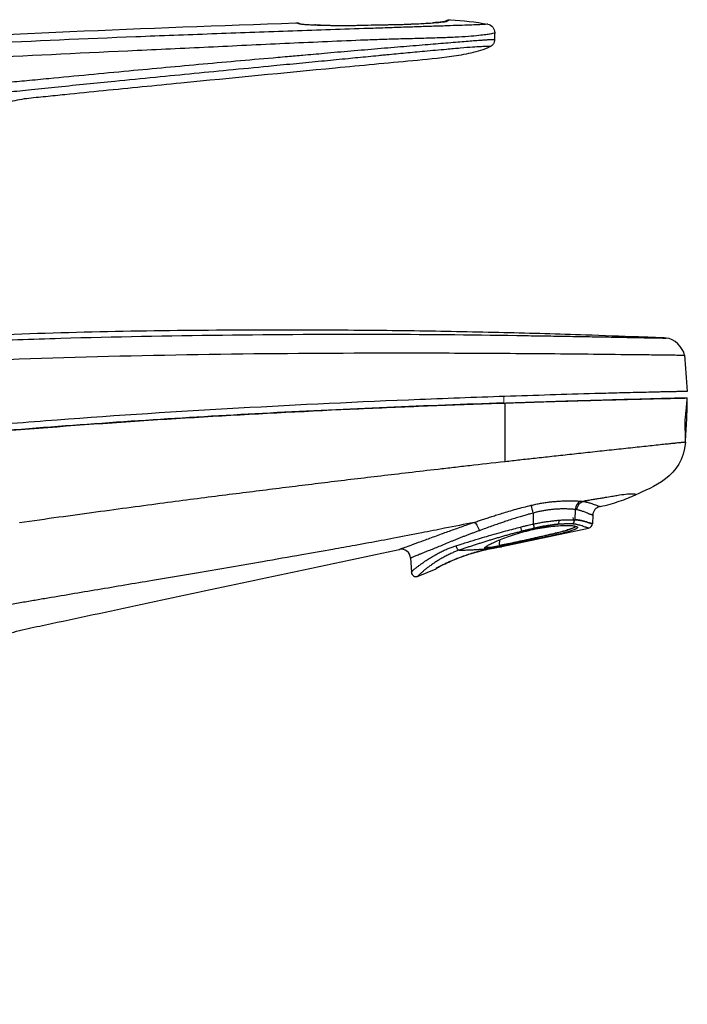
# Model space of a CAD drawing. Header units: millimetres. Extents: x 22 to 354, y 5 to 374.
# Tile 4 of 15: x 105 to 177, y 110 to 215. Entities that reach past the tile are written whole.
import ezdxf

# ---------------------------------------------------------------- set-up
doc = ezdxf.new("R2010")
doc.units = ezdxf.units.MM

msp = doc.modelspace()

# ---------------------------------------------------------------- linework, layer by layer
at = {"color": 7, "linetype": 'Continuous', "lineweight": 25}
for p, q in [((151.11, 215.33), (150.92, 215.22)), ((137.57, 214.84), (137.07, 214.86)), ((175.73, 174.92), (176.88, 174.92)), ((176.85, 174.92), (176.88, 174.92)), ((160.38, 162.6), (160.38, 161.42)), ((164.87, 162.98), (164.83, 161.88)), ((166.75, 162.37), (166.71, 161.45)), ((164.78, 161.68), (164.67, 162.11)), ((157.01, 159), (166.31, 160.99)), ((156.77, 159.21), (156.79, 159.73)), ((147.25, 157.79), (147.33, 156.26)), ((148.05, 155.83), (150, 156.63)), ((148.04, 155.84), (148.04, 155.84))]:
    msp.add_line(p, q, dxfattribs=at)
at = {"color": 144, "linetype": 'Continuous', "lineweight": 18}
for p, q in [((157.24, 175.08), (157.24, 175.14)), ((157.24, 174.38), (157.24, 175.07)), ((176.86, 175.62), (176.86, 175.62)), ((176.86, 175.62), (176.86, 175.62))]:
    msp.add_line(p, q, dxfattribs=at)
at = {"color": 8, "linetype": 'Continuous', "lineweight": 25}
msp.add_line((148.03, 155.83), (148.04, 155.84), dxfattribs=at)
at = {"color": 7, "linetype": 'Continuous', "lineweight": 25, "flags": 128}
for points in [[(157.38, 168.09), (157.38, 171.25), (157.38, 174.38)], [(155.36, 159.03), (155.38, 158.97), (155.6, 158.95), (156.01, 158.99), (156.57, 159.09), (157.27, 159.22), (158.07, 159.38), (158.95, 159.57), (159.86, 159.77), (160.79, 159.98), (161.69, 160.18), (162.53, 160.38), (163.29, 160.57), (163.93, 160.74), (164.42, 160.9), (164.75, 161.05), (164.9, 161.17), (164.9, 161.17)]]:
    msp.add_lwpolyline(points, dxfattribs=at)
at = {"color": 8, "linetype": 'Continuous', "lineweight": 25}
for centre, radius, start, end in [((149.69, 214.8), 0.295, 85.1942, 97.8657), ((151.11, 214.76), 0.497, 87.0539, 112.3847), ((151.31, 214.87), 0.499, 86.6923, 113.6196)]:
    msp.add_arc(centre, radius, start, end, dxfattribs=at)
at = {"color": 7, "linetype": 'Continuous', "lineweight": 25}
for centre, radius, start, end in [((137.03, 214.6), 0.267, 81.664, 95.0821), ((137.58, 214.64), 0.204, 81.2602, 96.4228), ((149.01, 214.83), 0.214, 83.8279, 96.9187), ((121.77, 153.22), 39.74, 13.6532, 14.8972), ((165.91, 162.95), 1.03, 116.4477, 178.3595), ((167.75, 162.32), 1, 102.4609, 177), ((176.39, 165.12), 16.43, 192.991, 194.5855), ((164.33, 161.89), 0.501, 295.1736, 359.9396), ((166.21, 161.48), 0.5, 282.0306, 357), ((156.97, 159.2), 0.2, 178, 245.5505), ((146.25, 157.73), 1, 3, 102.0306), ((147.83, 156.29), 0.5, 183.0012, 293.9693)]:
    msp.add_arc(centre, radius, start, end, dxfattribs=at)
for points, knots in [([(86.6, 212.94), (94.65, 213.37), (102.71, 213.8), (118.83, 214.5), (126.88, 214.8), (134.94, 215.07)], [0, 0, 0, 0, 0.5, 0.5, 1, 1, 1, 1]), ([(135.09, 215.08), (135.09, 215.08), (135.11, 215.07), (135.13, 215.07), (135.17, 215.06), (135.21, 215.05), (135.25, 215.03), (135.3, 215.01), (135.35, 214.99), (135.42, 214.97), (135.52, 214.96), (135.63, 214.94), (135.75, 214.93), (135.91, 214.92), (136.13, 214.9), (136.39, 214.89), (136.68, 214.87), (136.9, 214.87), (137, 214.86)], [0, 0, 0, 0, 0.08362, 0.167234, 0.250854, 0.334494, 0.418169, 0.501892, 0.564566, 0.626931, 0.688942, 0.724902, 0.750968, 0.800791, 0.850624, 0.90045, 0.950248, 1, 1, 1, 1]), ([(150.84, 215.19), (150.84, 215.2), (150.84, 215.2), (150.41, 215.14), (149.93, 215.11), (149.67, 215.09)], [0, 0, 0, 0, 0.239905, 0.582307, 1, 1, 1, 1]), ([(155.51, 214.94), (155.49, 214.93), (155.43, 214.92), (155.21, 214.91), (155.12, 214.9), (154.87, 214.89), (154.72, 214.89), (154.33, 214.87), (154.09, 214.86), (153.5, 214.84), (153.16, 214.83), (152.38, 214.8), (151.95, 214.79), (150.99, 214.75), (150.47, 214.74), (149.35, 214.7), (148.75, 214.68), (147.52, 214.64), (146.88, 214.62), (145.91, 214.58), (145.58, 214.57), (144.93, 214.55), (144.6, 214.54), (143.59, 214.51), (142.91, 214.48), (140.89, 214.42), (139.53, 214.37), (136.82, 214.28), (135.47, 214.24), (131.4, 214.09), (128.69, 213.99), (123.25, 213.79), (120.54, 213.69), (112.38, 213.36), (106.94, 213.13), (101.5, 212.86)], [0, 0, 0, 0, 0.0625, 0.0625, 0.09375, 0.09375, 0.125, 0.125, 0.15625, 0.15625, 0.1875, 0.1875, 0.21875, 0.21875, 0.25, 0.25, 0.28125, 0.28125, 0.3125, 0.3125, 0.328125, 0.328125, 0.34375, 0.34375, 0.375, 0.375, 0.4375, 0.4375, 0.5, 0.5, 0.625, 0.625, 0.75, 0.75, 1, 1, 1, 1]), ([(101.64, 211.37), (107.08, 211.63), (112.53, 211.89), (120.69, 212.27), (123.41, 212.4), (128.84, 212.66), (131.56, 212.79), (136.98, 213.04), (139.69, 213.16), (142.74, 213.28), (143.08, 213.3), (143.76, 213.32), (144.1, 213.33), (144.79, 213.35), (145.12, 213.36), (145.79, 213.38), (146.13, 213.39), (147.12, 213.41), (147.78, 213.43), (149.07, 213.47), (149.71, 213.49), (150.91, 213.52), (151.48, 213.55), (152.53, 213.6), (153.01, 213.63), (153.86, 213.69), (154.23, 213.73), (154.85, 213.79), (155.1, 213.82), (155.5, 213.87), (155.66, 213.9), (155.9, 213.94), (155.98, 213.95), (156.18, 214), (156.23, 214.02), (156.25, 214.03)], [0, 0, 0, 0, 0.25, 0.25, 0.375, 0.375, 0.5, 0.5, 0.625, 0.625, 0.640625, 0.640625, 0.65625, 0.65625, 0.671875, 0.671875, 0.6875, 0.6875, 0.71875, 0.71875, 0.75, 0.75, 0.78125, 0.78125, 0.8125, 0.8125, 0.84375, 0.84375, 0.875, 0.875, 0.90625, 0.90625, 0.9375, 0.9375, 1, 1, 1, 1]), ([(137.56, 214.84), (137.62, 214.84), (137.75, 214.84), (137.96, 214.83), (138.17, 214.83), (138.38, 214.82), (138.6, 214.82), (138.83, 214.81), (139.06, 214.81), (139.29, 214.81), (139.53, 214.81), (139.77, 214.81), (140.1, 214.81), (140.52, 214.81), (141.07, 214.81), (141.58, 214.82), (142.36, 214.84), (143.2, 214.86), (144, 214.87), (144.52, 214.88), (144.95, 214.89), (145.47, 214.9), (146.09, 214.91), (146.66, 214.93), (147.16, 214.95), (147.56, 214.97), (147.96, 214.99), (148.33, 215), (148.69, 215.02), (148.92, 215.04), (149.03, 215.04)], [0, 0, 0, 0, 0.020738, 0.04148, 0.062226, 0.082973, 0.103718, 0.124457, 0.145187, 0.165904, 0.186604, 0.207283, 0.227939, 0.271453, 0.312953, 0.364103, 0.398351, 0.504525, 0.569796, 0.596506, 0.632152, 0.67679, 0.725224, 0.784522, 0.820456, 0.856298, 0.892111, 0.927956, 0.963898, 1, 1, 1, 1]), ([(100.35, 208.38), (100.93, 208.43), (102.15, 208.54), (104.08, 208.72), (106.22, 208.92), (109.15, 209.2), (112.78, 209.55), (116.97, 209.95), (121.05, 210.32), (125.04, 210.69), (129.02, 211.05), (132.03, 211.31), (134.27, 211.51), (135.92, 211.65), (138.19, 211.85), (140.38, 212.05), (142.3, 212.21), (143.74, 212.33), (145.14, 212.45), (146.5, 212.57), (147.83, 212.67), (149.07, 212.77), (150.23, 212.87), (151.3, 212.96), (152.32, 213.04), (153.24, 213.11), (154.03, 213.18), (154.68, 213.23), (155.17, 213.26), (155.54, 213.29), (155.81, 213.31), (156, 213.31), (156.12, 213.32), (156.19, 213.31), (156.21, 213.3), (156.22, 213.3)], [0, 0, 0, 0, 0.026156, 0.055398, 0.087733, 0.12317, 0.187998, 0.252902, 0.313159, 0.373501, 0.433933, 0.494454, 0.510408, 0.535556, 0.569912, 0.613495, 0.63573, 0.657534, 0.678916, 0.699869, 0.720382, 0.740434, 0.758502, 0.776794, 0.795299, 0.814062, 0.833167, 0.852684, 0.872622, 0.892958, 0.913666, 0.934731, 0.956144, 0.977901, 1, 1, 1, 1]), ([(156.22, 213.3), (156.22, 213.2), (156.23, 213.1), (156.11, 212.82), (156.03, 212.71), (155.89, 212.6), (155.83, 212.56), (155.77, 212.53)], [0, 0, 0, 0, 0.5, 0.5, 0.75, 0.75, 1, 1, 1, 1]), ([(155.77, 212.54), (155.09, 212.19), (154.39, 212.01), (153.01, 211.69), (152.32, 211.57), (150.25, 211.26), (148.86, 211.15), (144.72, 210.76), (141.96, 210.5), (133.68, 209.71), (128.16, 209.17), (119.89, 208.35), (117.13, 208.08), (112.99, 207.67), (111.61, 207.53), (109.54, 207.32), (108.85, 207.25), (107.82, 207.14), (107.47, 207.11), (106.79, 207.04), (106.44, 207.01), (105.77, 206.92), (105.45, 206.87), (104.79, 206.73), (103.81, 206.48), (102.85, 206.1), (101.92, 205.63), (101.61, 205.46), (101.02, 205.1), (100.16, 204.51), (99.38, 203.82), (98.66, 203.06), (98.44, 202.79), (98.01, 202.25), (97.81, 201.97), (97.43, 201.39), (97.25, 201.09), (96.93, 200.48), (96.78, 200.16), (96.49, 199.51), (96.34, 199.18), (96.06, 198.51), (95.63, 197.51), (95.2, 196.51), (94.91, 195.84)], [0, 0, 0, 0, 0.03125, 0.03125, 0.0625, 0.0625, 0.125, 0.125, 0.25, 0.25, 0.5, 0.5, 0.625, 0.625, 0.6875, 0.6875, 0.71875, 0.71875, 0.734375, 0.734375, 0.75, 0.75, 0.765625, 0.765625, 0.78125, 0.8125, 0.8125, 0.828125, 0.828125, 0.84375, 0.875, 0.875, 0.890625, 0.890625, 0.90625, 0.90625, 0.921875, 0.921875, 0.9375, 0.9375, 0.953125, 0.953125, 0.96875, 1, 1, 1, 1]), ([(155.77, 212.54), (155.77, 212.54), (155.76, 212.54), (155.75, 212.54), (155.73, 212.54), (155.71, 212.55), (155.68, 212.55), (155.63, 212.55), (155.57, 212.55), (155.45, 212.55), (155.22, 212.55), (154.76, 212.53), (153.92, 212.48), (152.69, 212.38), (150.92, 212.22), (149.21, 212.07), (147.72, 211.93), (146.7, 211.83), (145.69, 211.74), (144.94, 211.67), (144.31, 211.61), (143.65, 211.54), (142.71, 211.45), (141.62, 211.35), (140.06, 211.19), (137.98, 210.99), (135.32, 210.74), (132.07, 210.42), (128.31, 210.06), (124.09, 209.65), (119.85, 209.24), (116.01, 208.86), (112.54, 208.51), (109.57, 208.21), (106.76, 207.92), (104.26, 207.67), (102.17, 207.45), (100.91, 207.32), (100.35, 207.26)], [0, 0, 0, 0, 0.004147, 0.009258, 0.015387, 0.022533, 0.030643, 0.038944, 0.049063, 0.061072, 0.088222, 0.121577, 0.151993, 0.184925, 0.213603, 0.253393, 0.269577, 0.285635, 0.301533, 0.317237, 0.321093, 0.330736, 0.347944, 0.364811, 0.381332, 0.420224, 0.461168, 0.504027, 0.570718, 0.634993, 0.699103, 0.766244, 0.812519, 0.859083, 0.903211, 0.942048, 0.974285, 1, 1, 1, 1]), ([(171.64, 181.45), (169.76, 181.52), (164.96, 181.7), (157.16, 181.92), (148.09, 182.1), (138.66, 182.19), (127.79, 182.2), (115.62, 182.06), (104.47, 181.75), (97.76, 181.4), (95.5, 181.28)], [0, 0, 0, 0, 0.074061, 0.189137, 0.307541, 0.431309, 0.560676, 0.735352, 0.910745, 1, 1, 1, 1]), ([(174.61, 181.34), (174.32, 181.35), (173.64, 181.38), (172.57, 181.42), (171.96, 181.44), (171.64, 181.45)], [0, 0, 0, 0, 0.261523, 0.612262, 1, 1, 1, 1]), ([(46.2, 174.98), (46.22, 174.98), (46.26, 174.99), (46.47, 175.01), (46.88, 175.05), (47.3, 175.1), (48.45, 175.22), (49.22, 175.29), (51.14, 175.49), (52.28, 175.6), (54.81, 175.85), (56.22, 175.98), (59.13, 176.25), (60.66, 176.38), (63.79, 176.65), (65.37, 176.78), (68.56, 177.04), (70.15, 177.16), (78.14, 177.75), (84.54, 178.15), (97.34, 178.81), (103.73, 179.06), (122.9, 179.64), (135.65, 179.76), (151.56, 179.74), (154.74, 179.72), (161.11, 179.68), (164.3, 179.65), (168.98, 179.6), (170.54, 179.58), (172.71, 179.56), (173.41, 179.55), (174.55, 179.53), (175, 179.53), (175.68, 179.52), (175.9, 179.52), (176.22, 179.51), (176.33, 179.51), (176.55, 179.51), (176.57, 179.51), (176.57, 179.51)], [0, 0, 0, 0, 0.015625, 0.03125, 0.03125, 0.0625, 0.0625, 0.09375, 0.09375, 0.125, 0.125, 0.15625, 0.15625, 0.1875, 0.1875, 0.21875, 0.21875, 0.25, 0.25, 0.375, 0.375, 0.5, 0.5, 0.75, 0.75, 0.8125, 0.8125, 0.875, 0.875, 0.90625, 0.90625, 0.921875, 0.921875, 0.9375, 0.9375, 0.953125, 0.953125, 0.96875, 0.96875, 1, 1, 1, 1]), ([(176.86, 175.62), (176.84, 175.62), (176.81, 175.62), (176.63, 175.62), (176.59, 175.61), (176.48, 175.61), (176.42, 175.61), (176.27, 175.61), (176.18, 175.61), (175.95, 175.6), (175.82, 175.6), (175.58, 175.59), (175.49, 175.59), (175.29, 175.59), (175.18, 175.58), (174.84, 175.58), (174.57, 175.57), (174.11, 175.56), (173.95, 175.56), (173.62, 175.55), (173.45, 175.54), (172.93, 175.53), (172.57, 175.52), (171.83, 175.5), (171.45, 175.5), (170.68, 175.48), (170.3, 175.47), (169.14, 175.44), (168.36, 175.42), (164.41, 175.31), (161.17, 175.21), (156.32, 175.05), (154.7, 174.99), (151.47, 174.87), (149.85, 174.81), (141.77, 174.49), (135.3, 174.18), (122.36, 173.46), (115.88, 173.04), (106.16, 172.31), (102.92, 172.05), (96.44, 171.48), (93.2, 171.18), (86.72, 170.53), (83.48, 170.19), (77, 169.44), (73.77, 169.04), (69.73, 168.51), (68.92, 168.4), (67.31, 168.18), (66.51, 168.06), (64.9, 167.84), (64.09, 167.72), (62.51, 167.49), (61.73, 167.37), (59.41, 167.02), (57.91, 166.78), (56.09, 166.49), (55.73, 166.43), (55.03, 166.31), (54.68, 166.26), (53.67, 166.09), (53.02, 165.98), (51.79, 165.77), (51.21, 165.67), (50.11, 165.48), (49.61, 165.39), (48.69, 165.23), (48.27, 165.16), (47.7, 165.06), (47.53, 165.03), (47.19, 164.97), (47.03, 164.94), (46.29, 164.81), (45.87, 164.73), (45.45, 164.66), (45.35, 164.64), (45.21, 164.62), (45.18, 164.61), (45.17, 164.61)], [0, 0, 0, 0, 0.03125, 0.03125, 0.039063, 0.039063, 0.046875, 0.046875, 0.054688, 0.054688, 0.0625, 0.0625, 0.066406, 0.066406, 0.070313, 0.070313, 0.078125, 0.078125, 0.082031, 0.082031, 0.085938, 0.085938, 0.09375, 0.09375, 0.101563, 0.101563, 0.109375, 0.109375, 0.125, 0.125, 0.1875, 0.1875, 0.21875, 0.21875, 0.25, 0.25, 0.375, 0.375, 0.5, 0.5, 0.5625, 0.5625, 0.625, 0.625, 0.6875, 0.6875, 0.75, 0.75, 0.765625, 0.765625, 0.78125, 0.78125, 0.796875, 0.796875, 0.8125, 0.8125, 0.84375, 0.84375, 0.851563, 0.851563, 0.859375, 0.859375, 0.875, 0.875, 0.890625, 0.890625, 0.90625, 0.90625, 0.921875, 0.921875, 0.929688, 0.929688, 0.9375, 0.9375, 0.96875, 0.96875, 0.984375, 0.984375, 1, 1, 1, 1]), ([(45.1, 163.91), (45.13, 163.92), (45.2, 163.93), (45.56, 163.99), (45.84, 164.04), (46.41, 164.14), (46.63, 164.18), (47.12, 164.26), (47.39, 164.31), (47.99, 164.42), (48.32, 164.47), (49.03, 164.6), (49.81, 164.73), (50.68, 164.88), (51.61, 165.04), (52.09, 165.12), (53.62, 165.38), (54.73, 165.56), (57.07, 165.94), (58.28, 166.14), (60.16, 166.43), (60.79, 166.52), (62.07, 166.72), (62.71, 166.81), (64.01, 167), (64.65, 167.09), (65.95, 167.28), (67.25, 167.46), (68.55, 167.64), (69.85, 167.82), (70.5, 167.9), (73.76, 168.33), (76.37, 168.66), (84.2, 169.58), (89.44, 170.12), (99.91, 171.1), (105.14, 171.53), (115.6, 172.31), (126.05, 173), (136.5, 173.53), (144.33, 173.89), (146.94, 174), (152.16, 174.2), (154.77, 174.3), (157.38, 174.38)], [0, 0, 0, 0, 0.03125, 0.03125, 0.0625, 0.0625, 0.078125, 0.078125, 0.09375, 0.09375, 0.109375, 0.109375, 0.125, 0.140625, 0.140625, 0.15625, 0.15625, 0.1875, 0.1875, 0.21875, 0.21875, 0.234375, 0.234375, 0.25, 0.25, 0.265625, 0.265625, 0.28125, 0.296875, 0.296875, 0.3125, 0.3125, 0.375, 0.375, 0.5, 0.5, 0.625, 0.625, 0.75, 0.875, 0.875, 0.9375, 0.9375, 1, 1, 1, 1]), ([(157.24, 174.38), (153.06, 174.23), (144.71, 173.93), (132.19, 173.33), (119.67, 172.6), (107.15, 171.71), (97.31, 170.88), (90.16, 170.18), (85.69, 169.72), (81.23, 169.23), (77.77, 168.83), (75.8, 168.58), (75.32, 168.51)], [0, 0, 0, 0, 0.153243, 0.306292, 0.459058, 0.611767, 0.764442, 0.818927, 0.873388, 0.927826, 0.982249, 1, 1, 1, 1]), ([(157.38, 174.38), (157.98, 174.4), (159.27, 174.45), (161.32, 174.51), (163.49, 174.58), (165.75, 174.64), (167.9, 174.7), (170.01, 174.76), (171.64, 174.8), (172.86, 174.83), (173.53, 174.85), (174.01, 174.86), (174.36, 174.86), (174.69, 174.87), (175.05, 174.88), (175.46, 174.89), (175.8, 174.9), (176.03, 174.9), (176.16, 174.91), (176.26, 174.91), (176.31, 174.91), (176.34, 174.91), (176.37, 174.91), (176.46, 174.91), (176.57, 174.91), (176.67, 174.92), (176.74, 174.92), (176.84, 174.92), (176.84, 174.92), (176.85, 174.92)], [0, 0, 0, 0, 0.0627179, 0.1345928, 0.2156065, 0.2905655, 0.3724801, 0.4433658, 0.519037, 0.5543588, 0.5851414, 0.6013064, 0.6162307, 0.6341222, 0.6495234, 0.6752004, 0.7147324, 0.7368681, 0.7551831, 0.76965, 0.7802698, 0.7808512, 0.7854017, 0.7979983, 0.830849, 0.8615272, 0.885925, 0.9107857, 1, 1, 1, 1]), ([(176.67, 170.18), (176.68, 170.36), (176.7, 170.7), (176.68, 171.16), (176.66, 171.6), (176.65, 171.87), (176.64, 172.1), (176.65, 172.27), (176.65, 172.45), (176.67, 172.69), (176.7, 173.08), (176.76, 173.55), (176.82, 174.15), (176.86, 174.59), (176.87, 174.87), (176.87, 174.92)], [0, 0, 0, 0, 0.184873, 0.360307, 0.429678, 0.484334, 0.506457, 0.525972, 0.544348, 0.563135, 0.606062, 0.690262, 0.797469, 0.965685, 1, 1, 1, 1]), ([(176.67, 170.18), (176.73, 170.97), (176.78, 171.76), (176.85, 173.33), (176.87, 174.13), (176.88, 174.92)], [0, 0, 0, 0, 0.5, 0.5, 1, 1, 1, 1]), ([(176.67, 170.18), (176.67, 170.18), (176.65, 170.18), (176.55, 170.17), (176.51, 170.17), (176.39, 170.16), (176.32, 170.15), (176.13, 170.13), (176.01, 170.12), (175.77, 170.09), (175.68, 170.08), (175.47, 170.06), (175.35, 170.05), (175.05, 170.01), (174.88, 170), (174.46, 169.95), (174.22, 169.93), (173.7, 169.87), (173.42, 169.84), (172.84, 169.78), (172.54, 169.75), (171.61, 169.65), (170.96, 169.58), (169.63, 169.44), (168.95, 169.36), (167.59, 169.22), (166.91, 169.14), (165.57, 169), (164.91, 168.93), (163.62, 168.78), (162.99, 168.72), (161.77, 168.58), (161.17, 168.52), (160.03, 168.39), (159.47, 168.33), (158.4, 168.21), (157.88, 168.15), (157.38, 168.09)], [0, 0, 0, 0, 0.125, 0.125, 0.1875, 0.1875, 0.25, 0.25, 0.3125, 0.3125, 0.34375, 0.34375, 0.375, 0.375, 0.40625, 0.40625, 0.4375, 0.4375, 0.46875, 0.46875, 0.5, 0.5, 0.5625, 0.5625, 0.625, 0.625, 0.6875, 0.6875, 0.75, 0.75, 0.8125, 0.8125, 0.875, 0.875, 0.9375, 0.9375, 1, 1, 1, 1]), ([(157.38, 168.09), (156.01, 167.94), (154.76, 167.8), (152.99, 167.6), (152.42, 167.53), (151.29, 167.4), (150.74, 167.34), (149.1, 167.15), (148.05, 167.03), (146.02, 166.79), (145.04, 166.68), (143.11, 166.45), (142.16, 166.33), (140.27, 166.11), (139.33, 166), (137.47, 165.77), (136.55, 165.66), (134.69, 165.43), (133.76, 165.31), (131.89, 165.08), (130.95, 164.96), (129.04, 164.72), (128.07, 164.6), (126.09, 164.35), (125.09, 164.22), (123, 163.95), (121.93, 163.81), (118.56, 163.36), (116.14, 163.04), (112.26, 162.51), (110.93, 162.33), (108.19, 161.95), (106.8, 161.76), (105.38, 161.56)], [0, 0, 0, 0, 0.0625, 0.0625, 0.09375, 0.09375, 0.125, 0.125, 0.1875, 0.1875, 0.25, 0.25, 0.3125, 0.3125, 0.375, 0.375, 0.4375, 0.4375, 0.5, 0.5, 0.5625, 0.5625, 0.625, 0.625, 0.6875, 0.6875, 0.75, 0.75, 0.875, 0.875, 0.9375, 0.9375, 1, 1, 1, 1]), ([(171.38, 164.56), (171.38, 164.56), (171.38, 164.56), (171.37, 164.57), (171.34, 164.58), (171.29, 164.59), (171.19, 164.62), (170.9, 164.64), (170.36, 164.61), (169.56, 164.49), (168.77, 164.36), (168.18, 164.26), (167.62, 164.17), (167.16, 164.1), (166.85, 164.05), (166.69, 164.02)], [0, 0, 0, 0, 0.0658326, 0.1292146, 0.1906164, 0.2504528, 0.3833162, 0.5004561, 0.6287622, 0.7500129, 0.8087429, 0.8751609, 0.9183947, 0.9600293, 1, 1, 1, 1]), ([(167.54, 163.29), (168.29, 163.46), (168.97, 163.65), (170.23, 164.08), (170.82, 164.31), (171.38, 164.56)], [0, 0, 0, 0, 0.5, 0.5, 1, 1, 1, 1]), ([(154.05, 161.6), (154.2, 161.65), (154.5, 161.75), (154.96, 161.9), (155.45, 162.06), (155.96, 162.23), (156.49, 162.4), (157.1, 162.59), (157.79, 162.8), (158.56, 163.02), (159.35, 163.23), (159.89, 163.37), (160.17, 163.43)], [0, 0, 0, 0, 0.075076, 0.153134, 0.234322, 0.318819, 0.406832, 0.498626, 0.618527, 0.741627, 0.868631, 1, 1, 1, 1]), ([(160.17, 163.43), (160.25, 163.45), (160.42, 163.49), (160.66, 163.55), (160.91, 163.6), (161.16, 163.64), (161.4, 163.68), (161.65, 163.72), (161.89, 163.75), (162.13, 163.79), (162.37, 163.81), (162.61, 163.83), (162.84, 163.85), (163.16, 163.88), (163.55, 163.9), (164, 163.91), (164.41, 163.92), (164.79, 163.91), (165.14, 163.9), (165.34, 163.88), (165.45, 163.87)], [0, 0, 0, 0, 0.042222, 0.084269, 0.126164, 0.167926, 0.209579, 0.251151, 0.292679, 0.334204, 0.375764, 0.417403, 0.459165, 0.501101, 0.590043, 0.675393, 0.758019, 0.838934, 0.919231, 1, 1, 1, 1]), ([(165.06, 162.95), (165.07, 163.04), (165.09, 163.14), (165.16, 163.33), (165.2, 163.43), (165.32, 163.59), (165.39, 163.66), (165.53, 163.78), (165.61, 163.82), (165.69, 163.85)], [0, 0, 0, 0, 0.25, 0.25, 0.5, 0.5, 0.75, 0.75, 1, 1, 1, 1]), ([(166.69, 164.02), (166.53, 163.99), (166.2, 163.94), (165.86, 163.88), (165.69, 163.85)], [0, 0, 0, 0, 0.487943, 1, 1, 1, 1]), ([(165.69, 163.85), (165.73, 163.84), (165.8, 163.83), (165.9, 163.82), (165.99, 163.8), (166.09, 163.78), (166.18, 163.76), (166.3, 163.72), (166.46, 163.67), (166.7, 163.59), (166.94, 163.5), (167.15, 163.43), (167.3, 163.37), (167.41, 163.33), (167.48, 163.31), (167.53, 163.3), (167.54, 163.29), (167.54, 163.29)], [0, 0, 0, 0, 0.019435, 0.039379, 0.059871, 0.080947, 0.102643, 0.124996, 0.180975, 0.249641, 0.368, 0.499673, 0.600292, 0.700645, 0.800737, 0.900532, 1, 1, 1, 1]), ([(160.38, 162.6), (160.28, 162.57), (160.05, 162.51), (159.67, 162.4), (159.21, 162.27), (158.67, 162.11), (158.08, 161.92), (157.51, 161.74), (156.97, 161.55), (156.46, 161.38), (155.89, 161.18), (155.26, 160.95), (154.83, 160.8), (154.61, 160.71)], [0, 0, 0, 0, 0.050415, 0.115049, 0.193038, 0.283489, 0.385497, 0.49815, 0.576845, 0.666035, 0.766111, 0.877366, 1, 1, 1, 1]), ([(164.87, 162.98), (164.82, 162.98), (164.72, 162.99), (164.56, 163.01), (164.4, 163.02), (164.24, 163.03), (164.07, 163.03), (163.9, 163.04), (163.72, 163.04), (163.55, 163.04), (163.38, 163.04), (163.21, 163.03), (163.04, 163.02), (162.79, 163.01), (162.45, 162.98), (162.03, 162.94), (161.6, 162.87), (161.19, 162.8), (160.78, 162.71), (160.51, 162.63), (160.38, 162.6)], [0, 0, 0, 0, 0.047189, 0.093377, 0.138568, 0.182762, 0.225962, 0.268172, 0.309393, 0.34963, 0.388885, 0.427164, 0.464471, 0.500811, 0.589157, 0.675308, 0.759359, 0.841414, 0.921587, 1, 1, 1, 1]), ([(166.75, 162.37), (166.75, 162.37), (166.75, 162.37), (166.74, 162.37), (166.72, 162.38), (166.69, 162.39), (166.66, 162.4), (166.62, 162.41), (166.57, 162.43), (166.52, 162.45), (166.46, 162.47), (166.36, 162.51), (166.21, 162.57), (165.99, 162.66), (165.77, 162.75), (165.61, 162.8), (165.47, 162.85), (165.35, 162.89), (165.22, 162.92), (165.11, 162.94), (165.06, 162.95)], [0, 0, 0, 0, 0.05275, 0.105411, 0.157757, 0.209584, 0.260703, 0.310944, 0.360153, 0.408193, 0.454944, 0.500302, 0.621046, 0.750305, 0.814824, 0.875053, 0.906028, 0.937354, 0.968755, 1, 1, 1, 1]), ([(154.05, 161.6), (153, 161.39), (151.13, 161.01), (148.26, 160.44), (145.55, 159.92), (143.17, 159.47), (140.99, 159.08), (138.6, 158.65), (135.3, 158.07), (130.58, 157.24), (125.24, 156.33), (120.33, 155.5), (116.67, 154.88), (113.77, 154.39), (110.89, 153.91), (108.53, 153.51), (106.65, 153.19), (105.22, 152.95), (103.73, 152.64), (102.18, 152.24), (100.59, 151.75), (98.94, 151.17), (97.25, 150.49), (95.53, 149.67), (93.79, 148.73), (92.05, 147.62), (90.33, 146.35), (88.66, 144.89), (86.91, 143.05), (85.22, 140.82), (83.76, 138.26), (82.69, 135.71), (81.9, 133.07), (81.41, 130.35), (81.21, 127.98), (81.2, 126.11), (81.18, 124.68), (81.16, 123.25), (81.14, 120.37), (81.08, 114.68), (81.02, 104.85), (81, 91.02), (81.06, 77.06), (81.17, 64.55), (81.27, 55.07), (81.38, 46.32), (81.49, 38.3), (81.58, 33.19), (81.62, 30.76)], [0, 0, 0, 0, 0.017567, 0.031232, 0.047775, 0.06276, 0.070874, 0.084073, 0.102349, 0.125671, 0.162422, 0.19076, 0.20698, 0.222991, 0.238816, 0.25448, 0.261978, 0.269863, 0.278129, 0.286785, 0.295843, 0.305311, 0.315199, 0.325512, 0.336252, 0.347416, 0.358999, 0.370988, 0.383368, 0.400304, 0.416252, 0.431192, 0.445129, 0.4609, 0.475936, 0.483665, 0.491391, 0.499114, 0.506834, 0.53827, 0.591526, 0.666482, 0.76302, 0.818336, 0.869675, 0.917056, 0.960494, 1, 1, 1, 1]), ([(146.04, 158.71), (146.04, 158.71), (146.05, 158.71), (146.06, 158.72), (146.09, 158.73), (146.12, 158.74), (146.16, 158.75), (146.22, 158.77), (146.28, 158.8), (146.35, 158.82), (146.44, 158.85), (146.66, 158.93), (147.13, 159.11), (148.07, 159.45), (149.28, 159.9), (150.45, 160.33), (151.39, 160.67), (152.04, 160.9), (152.7, 161.14), (153.37, 161.37), (153.82, 161.52), (154.05, 161.6)], [0, 0, 0, 0, 0.0258763, 0.0516057, 0.0771862, 0.1026169, 0.127898, 0.1530304, 0.1780165, 0.2028596, 0.2275641, 0.2521358, 0.3801015, 0.5015608, 0.6266544, 0.7514637, 0.8024199, 0.8524877, 0.9019562, 0.9510621, 1, 1, 1, 1]), ([(154.05, 161.6), (154.09, 161.58), (154.14, 161.55), (154.24, 161.45), (154.29, 161.38), (154.4, 161.21), (154.45, 161.12), (154.54, 160.92), (154.58, 160.81), (154.61, 160.71)], [0, 0, 0, 0, 0.25, 0.25, 0.5, 0.5, 0.75, 0.75, 1, 1, 1, 1]), ([(159.01, 161.1), (159.16, 161.13), (159.43, 161.2), (159.8, 161.29), (160.11, 161.36), (160.3, 161.4), (160.38, 161.42)], [0, 0, 0, 0, 0.315884, 0.589116, 0.817747, 1, 1, 1, 1]), ([(162.99, 161.38), (162.77, 161.34), (162.32, 161.26), (161.61, 161.12), (160.85, 160.98), (160.03, 160.82), (159.46, 160.71), (159.16, 160.65)], [0, 0, 0, 0, 0.170332, 0.355331, 0.555142, 0.769953, 1, 1, 1, 1]), ([(160.38, 161.42), (160.46, 161.44), (160.62, 161.47), (160.86, 161.52), (161.1, 161.56), (161.33, 161.61), (161.57, 161.64), (161.8, 161.68), (162.03, 161.71), (162.26, 161.74), (162.48, 161.77), (162.7, 161.79), (162.92, 161.81), (163.06, 161.83), (163.13, 161.83)], [0, 0, 0, 0, 0.084052, 0.167943, 0.251683, 0.33528, 0.418743, 0.502081, 0.585303, 0.668419, 0.751438, 0.834368, 0.917219, 1, 1, 1, 1]), ([(162.99, 161.39), (162.92, 161.38), (162.78, 161.37), (162.56, 161.34), (162.32, 161.31), (162.06, 161.28), (161.77, 161.23), (161.46, 161.18), (161.14, 161.12), (160.81, 161.05), (160.6, 161), (160.49, 160.98)], [0, 0, 0, 0, 0.088489, 0.182338, 0.281592, 0.386612, 0.49791, 0.624547, 0.749977, 0.874875, 1, 1, 1, 1]), ([(163.13, 161.83), (163.13, 161.74), (163.12, 161.64), (163.07, 161.47), (163.03, 161.41), (162.99, 161.39)], [0, 0, 0, 0, 0.5, 0.5, 1, 1, 1, 1]), ([(164.54, 161.43), (164.49, 161.43), (164.4, 161.44), (164.24, 161.44), (164.08, 161.44), (163.92, 161.44), (163.74, 161.43), (163.56, 161.42), (163.38, 161.41), (163.19, 161.4), (163.06, 161.39), (162.99, 161.38)], [0, 0, 0, 0, 0.114164, 0.22692, 0.33855, 0.449334, 0.559549, 0.669463, 0.77934, 0.889437, 1, 1, 1, 1]), ([(163.13, 161.83), (163.2, 161.84), (163.33, 161.85), (163.54, 161.86), (163.74, 161.87), (163.93, 161.88), (164.12, 161.89), (164.31, 161.89), (164.49, 161.89), (164.66, 161.89), (164.77, 161.89), (164.83, 161.88)], [0, 0, 0, 0, 0.105416, 0.212232, 0.32046, 0.430109, 0.541189, 0.65371, 0.76768, 0.883108, 1, 1, 1, 1]), ([(166.31, 160.99), (166.31, 160.99), (166.31, 160.99), (166.3, 160.99), (166.27, 161), (166.24, 161), (166.2, 161.02), (166.15, 161.03), (166.1, 161.05), (166.03, 161.07), (165.92, 161.11), (165.75, 161.17), (165.52, 161.24), (165.3, 161.31), (165.15, 161.35), (165, 161.38), (164.86, 161.41), (164.71, 161.42), (164.6, 161.43), (164.54, 161.43)], [0, 0, 0, 0, 0.054534, 0.109303, 0.164316, 0.219577, 0.27509, 0.330859, 0.386886, 0.44317, 0.49971, 0.632008, 0.749421, 0.824071, 0.875125, 0.909239, 0.941271, 0.971445, 1, 1, 1, 1]), ([(164.83, 161.88), (164.86, 161.88), (164.92, 161.88), (165.01, 161.87), (165.1, 161.86), (165.2, 161.85), (165.3, 161.84), (165.41, 161.82), (165.51, 161.8), (165.61, 161.78), (165.72, 161.75), (165.92, 161.7), (166.13, 161.63), (166.33, 161.56), (166.46, 161.52), (166.57, 161.49), (166.64, 161.47), (166.7, 161.45), (166.7, 161.45), (166.71, 161.45)], [0, 0, 0, 0, 0.014345, 0.030526, 0.048733, 0.069169, 0.092045, 0.117578, 0.145978, 0.177448, 0.212174, 0.250318, 0.392227, 0.500138, 0.593573, 0.691551, 0.792907, 0.896259, 1, 1, 1, 1]), ([(166.71, 161.45), (166.71, 161.45), (166.7, 161.45), (166.69, 161.45), (166.67, 161.46), (166.64, 161.47), (166.6, 161.48), (166.56, 161.49), (166.51, 161.5), (166.46, 161.52), (166.4, 161.54), (166.3, 161.57), (166.13, 161.63), (165.9, 161.7), (165.66, 161.77), (165.48, 161.8), (165.31, 161.84), (165.15, 161.86), (164.99, 161.88), (164.88, 161.88), (164.83, 161.88)], [0, 0, 0, 0, 0.051805, 0.103732, 0.155561, 0.207082, 0.258104, 0.308446, 0.357942, 0.40644, 0.4538, 0.499898, 0.607753, 0.749795, 0.811433, 0.863883, 0.907997, 0.944738, 0.975095, 1, 1, 1, 1]), ([(154.61, 160.71), (154.49, 160.67), (154.26, 160.59), (153.92, 160.46), (153.58, 160.33), (153.23, 160.2), (152.89, 160.07), (152.56, 159.94), (152.22, 159.81), (151.89, 159.67), (151.45, 159.49), (150.9, 159.26), (150.27, 159), (149.67, 158.76), (149.17, 158.56), (148.77, 158.4), (148.45, 158.27), (148.17, 158.15), (147.92, 158.06), (147.72, 157.97), (147.55, 157.9), (147.41, 157.85), (147.32, 157.81), (147.26, 157.79), (147.25, 157.79), (147.25, 157.79)], [0, 0, 0, 0, 0.026583, 0.053488, 0.080694, 0.108181, 0.135937, 0.163949, 0.192208, 0.22071, 0.249456, 0.309836, 0.371452, 0.434577, 0.499608, 0.546179, 0.59309, 0.640507, 0.688599, 0.737535, 0.787472, 0.838562, 0.890937, 0.944717, 1, 1, 1, 1]), ([(152.09, 159.09), (152.17, 159.12), (152.39, 159.19), (152.82, 159.32), (153.53, 159.54), (154.42, 159.81), (155.46, 160.12), (156.44, 160.41), (157.41, 160.67), (158.25, 160.9), (158.78, 161.03), (159.01, 161.1)], [0, 0, 0, 0, 0.040055, 0.107152, 0.2004, 0.371426, 0.499415, 0.651839, 0.786452, 0.902597, 1, 1, 1, 1]), ([(159.16, 160.65), (159.02, 160.61), (158.72, 160.53), (158.28, 160.42), (157.85, 160.3), (157.41, 160.18), (156.98, 160.05), (156.56, 159.93), (156.13, 159.8), (155.71, 159.68), (155.3, 159.55), (154.88, 159.42), (154.47, 159.29), (154.06, 159.16), (153.66, 159.03), (153.26, 158.9), (152.86, 158.76), (152.59, 158.68), (152.46, 158.63)], [0, 0, 0, 0, 0.062124, 0.124003, 0.185686, 0.247224, 0.308673, 0.370093, 0.431546, 0.493104, 0.55484, 0.616836, 0.679183, 0.741979, 0.805332, 0.869362, 0.934202, 1, 1, 1, 1]), ([(155.29, 158.98), (155.31, 159), (155.38, 159.07), (155.69, 159.24), (156.19, 159.48), (156.85, 159.76), (157.62, 160.05), (158.49, 160.35), (159.41, 160.62), (160.06, 160.77), (160.38, 160.84)], [0, 0, 0, 0, 0.062263, 0.196425, 0.33041, 0.464048, 0.597734, 0.731723, 0.866179, 1, 1, 1, 1]), ([(159.01, 161.1), (159.04, 161), (159.07, 160.89), (159.13, 160.73), (159.15, 160.67), (159.16, 160.65)], [0, 0, 0, 0, 0.5, 0.5, 1, 1, 1, 1]), ([(160.49, 160.98), (160.4, 160.96), (160.22, 160.92), (159.91, 160.84), (159.64, 160.77), (159.38, 160.7), (159.24, 160.67), (159.16, 160.65)], [0, 0, 0, 0, 0.202723, 0.399966, 0.70001, 0.820022, 1, 1, 1, 1]), ([(164.9, 161.21), (164.89, 161.18), (164.89, 161.11), (164.64, 160.98), (164.22, 160.83), (163.65, 160.66), (162.95, 160.48), (162.15, 160.29), (161.27, 160.09), (160.65, 159.95), (160.35, 159.88)], [0, 0, 0, 0, 0.115136, 0.241016, 0.367357, 0.493946, 0.620454, 0.746767, 0.873174, 1, 1, 1, 1]), ([(160.35, 159.88), (160.03, 159.81), (159.41, 159.67), (158.5, 159.47), (157.66, 159.3), (157.08, 159.18), (156.83, 159.13), (156.79, 159.13)], [0, 0, 0, 0, 0.238972, 0.478286, 0.716572, 0.9539, 1, 1, 1, 1]), ([(87.18, 30.76), (87.05, 38.21), (86.93, 45.65), (86.68, 60.49), (86.56, 67.88), (86.36, 82.59), (86.27, 89.9), (86.16, 104.41), (86.14, 111.61), (86.13, 120.53), (86.13, 123.19), (86.13, 125.85), (86.13, 127.62), (86.18, 128.49), (86.44, 131.02), (86.79, 132.64), (87.81, 135.68), (88.48, 137.11), (90.09, 139.77), (91.03, 141), (93.12, 143.25), (94.27, 144.27), (96.73, 146.12), (98.05, 146.95), (100.83, 148.41), (102.3, 149.05), (104.64, 149.83), (105.45, 150.06), (106.69, 150.33), (107.11, 150.41), (107.94, 150.59), (110.04, 151.04), (112.17, 151.49), (117.36, 152.6), (120.9, 153.35), (128.06, 154.88), (131.68, 155.65), (137.07, 156.8), (139.31, 157.28), (141.54, 157.75), (142.43, 157.94), (142.87, 158.04), (144.22, 158.32), (145.13, 158.52), (146.04, 158.71)], [0, 0, 0, 0, 0.125, 0.125, 0.25, 0.25, 0.375, 0.375, 0.5, 0.5, 0.53125, 0.546875, 0.546875, 0.5625, 0.5625, 0.59375, 0.59375, 0.625, 0.625, 0.65625, 0.65625, 0.6875, 0.6875, 0.71875, 0.71875, 0.75, 0.75, 0.765625, 0.765625, 0.773437, 0.773437, 0.78125, 0.8125, 0.8125, 0.875, 0.875, 0.9375, 0.9375, 0.96875, 0.976562, 0.976562, 0.984375, 0.984375, 1, 1, 1, 1]), ([(147.33, 156.26), (147.33, 156.26), (147.33, 156.27), (147.34, 156.28), (147.36, 156.31), (147.39, 156.34), (147.43, 156.38), (147.47, 156.42), (147.53, 156.48), (147.6, 156.54), (147.68, 156.61), (147.78, 156.69), (147.89, 156.78), (148.01, 156.87), (148.14, 156.98), (148.3, 157.09), (148.5, 157.23), (148.81, 157.45), (149.23, 157.73), (149.64, 157.98), (150.03, 158.21), (150.4, 158.4), (150.84, 158.61), (151.27, 158.8), (151.68, 158.96), (151.96, 159.05), (152.09, 159.09)], [0, 0, 0, 0, 0.0304817, 0.0614714, 0.0929379, 0.124852, 0.1571873, 0.1899205, 0.2230314, 0.2565041, 0.2903267, 0.3244917, 0.3589964, 0.3938427, 0.4290368, 0.4645898, 0.5005169, 0.5634652, 0.6427032, 0.7158746, 0.7494733, 0.8083785, 0.8626845, 0.9126137, 0.9583386, 1, 1, 1, 1]), ([(152.46, 158.63), (152.41, 158.62), (152.3, 158.58), (152.13, 158.51), (151.95, 158.44), (151.75, 158.35), (151.54, 158.26), (151.33, 158.16), (151.11, 158.05), (150.9, 157.93), (150.68, 157.82), (150.42, 157.67), (150.11, 157.47), (149.75, 157.24), (149.39, 156.99), (149.06, 156.75), (148.76, 156.51), (148.49, 156.28), (148.3, 156.12), (148.19, 156.01), (148.11, 155.94), (148.06, 155.89), (148.03, 155.86), (148.02, 155.84), (148.02, 155.84), (148.03, 155.83), (148.03, 155.83), (148.03, 155.83)], [0, 0, 0, 0, 0.017333, 0.036995, 0.058781, 0.082464, 0.107795, 0.134507, 0.162311, 0.190909, 0.219994, 0.249265, 0.303707, 0.363589, 0.428763, 0.499185, 0.56969, 0.652288, 0.74851, 0.793968, 0.835846, 0.87387, 0.90774, 0.937347, 0.962653, 0.983567, 1, 1, 1, 1]), ([(149.99, 156.68), (149.97, 156.67), (149.9, 156.63), (150.09, 156.75), (150.55, 157), (151.3, 157.35), (152.2, 157.73), (153.23, 158.11), (154.29, 158.44), (155.31, 158.69), (155.84, 158.79), (156.11, 158.84)], [0, 0, 0, 0, 0.023281, 0.146343, 0.268399, 0.39081, 0.512904, 0.634801, 0.756632, 0.878158, 1, 1, 1, 1]), ([(156.11, 158.84), (156.06, 158.83), (155.97, 158.82), (155.83, 158.79), (155.68, 158.76), (155.53, 158.73), (155.37, 158.69), (155.2, 158.66), (155.03, 158.61), (154.85, 158.57), (154.67, 158.52), (154.47, 158.47), (154.11, 158.37), (153.58, 158.21), (152.88, 157.97), (152.21, 157.72), (151.59, 157.46), (151.04, 157.21), (150.62, 157.01), (150.31, 156.85), (150.14, 156.76), (150.03, 156.71), (149.98, 156.68), (149.96, 156.66), (149.95, 156.66), (149.98, 156.68), (150.07, 156.74), (150.12, 156.76)], [0, 0, 0, 0, 0.020389, 0.040505, 0.060414, 0.080187, 0.099903, 0.11965, 0.139523, 0.159627, 0.180076, 0.200992, 0.222506, 0.296605, 0.369002, 0.444346, 0.517697, 0.591069, 0.666546, 0.720331, 0.777757, 0.810388, 0.83967, 0.865759, 0.88908, 0.941586, 1, 1, 1, 1]), ([(152.09, 159.09), (152.1, 159.04), (152.12, 158.98), (152.18, 158.87), (152.21, 158.81), (152.28, 158.72), (152.32, 158.69), (152.4, 158.65), (152.43, 158.64), (152.46, 158.63)], [0, 0, 0, 0, 0.25, 0.25, 0.5, 0.5, 0.75, 0.75, 1, 1, 1, 1]), ([(152.46, 158.63), (152.57, 158.63), (152.79, 158.64), (153.1, 158.64), (153.39, 158.65), (153.67, 158.66), (153.93, 158.67), (154.17, 158.69), (154.4, 158.7), (154.66, 158.72), (154.95, 158.74), (155.25, 158.76), (155.52, 158.78), (155.75, 158.81), (155.95, 158.83), (156.06, 158.84), (156.11, 158.84)], [0, 0, 0, 0, 0.070224, 0.138365, 0.204327, 0.268022, 0.329364, 0.388279, 0.444698, 0.498562, 0.590478, 0.679026, 0.764199, 0.846032, 0.924595, 1, 1, 1, 1]), ([(156.11, 158.84), (156.36, 158.89), (156.74, 158.96), (156.95, 158.99), (156.97, 159), (156.98, 159)], [0, 0, 0, 0, 0.571129, 0.856824, 1, 1, 1, 1]), ([(147.33, 156.26), (147.33, 156.23), (147.34, 156.17), (147.36, 156.11), (147.38, 156.09)], [0, 0, 0, 0, 0.594899, 1, 1, 1, 1]), ([(147.89, 155.8), (147.9, 155.8), (147.95, 155.8), (148, 155.82), (148.03, 155.83)], [0, 0, 0, 0, 0.272575, 1, 1, 1, 1])]:
    msp.add_open_spline(points, degree=3, knots=knots, dxfattribs=at)
for points in [[(134.94, 215.07), (135, 215.07), (135.05, 215.08), (135.09, 215.08)], [(149.03, 215.04), (149.27, 215.06), (149.51, 215.07), (149.71, 215.09)], [(149.71, 215.09), (150.54, 215.15), (151.04, 215.2), (151.13, 215.26)], [(151.02, 215.28), (150.98, 215.26), (150.92, 215.22), (150.84, 215.18)], [(151.13, 215.26), (151.22, 215.31), (151.29, 215.34), (151.34, 215.37)], [(151.34, 215.37), (151.38, 215.39), (151.4, 215.41), (151.41, 215.42)], [(151.53, 215.41), (152.85, 215.33), (154.18, 215.19), (155.51, 214.94)], [(137, 214.86), (137.18, 214.85), (137.36, 214.85), (137.56, 214.84)], [(155.51, 214.94), (155.94, 214.85), (156.26, 214.46), (156.25, 214.03)], [(156.25, 214.03), (156.24, 213.78), (156.23, 213.54), (156.22, 213.3)], [(176.57, 179.51), (176.49, 180.3), (175.43, 181.3), (174.63, 181.33)], [(176.57, 179.51), (176.69, 178.24), (176.79, 176.95), (176.86, 175.62)], [(176.67, 170.18), (176.43, 166.46), (172.99, 165.29), (171.38, 164.56)], [(165.45, 163.87), (165.53, 163.87), (165.62, 163.86), (165.69, 163.85)], [(165.06, 162.95), (165, 162.96), (164.94, 162.97), (164.87, 162.98)]]:
    msp.add_open_spline(points, degree=3, dxfattribs=at)
at = {"color": 144, "linetype": 'Continuous', "lineweight": 18}
for points, knots in [([(135.38, 215), (135.36, 215.01), (135.32, 215.03), (135.26, 215.05), (135.21, 215.07), (135.16, 215.07), (135.12, 215.08), (135.1, 215.08), (135.09, 215.08)], [0, 0, 0, 0, 0.233365, 0.44191, 0.623517, 0.777154, 0.902572, 1, 1, 1, 1]), ([(151.41, 215.42), (151.4, 215.42), (151.35, 215.42), (151.27, 215.41), (151.17, 215.38), (151.11, 215.34), (151.08, 215.32)], [0, 0, 0, 0, 0.156598, 0.376941, 0.660227, 1, 1, 1, 1]), ([(175.73, 174.92), (175.73, 174.92), (175.71, 174.92), (175.68, 174.92), (175.62, 174.92), (175.53, 174.92), (175.38, 174.91), (175.22, 174.91), (175.07, 174.91), (174.89, 174.9), (174.67, 174.9), (174.37, 174.89), (173.99, 174.88), (173.67, 174.87), (173.39, 174.86), (173, 174.85), (172.4, 174.83), (171.71, 174.81), (170.99, 174.79), (170.32, 174.78), (169.58, 174.76), (168.9, 174.74), (168.29, 174.72), (167.66, 174.7), (166.91, 174.68), (165.75, 174.65), (164.35, 174.61), (162.6, 174.56), (160.8, 174.5), (158.95, 174.44), (157.78, 174.4), (157.24, 174.38)], [0, 0, 0, 0, 0.057848, 0.099443, 0.125035, 0.187426, 0.228225, 0.249913, 0.286049, 0.305991, 0.322271, 0.357117, 0.380539, 0.393799, 0.407121, 0.420475, 0.447378, 0.482309, 0.501596, 0.531165, 0.558668, 0.583825, 0.606441, 0.626386, 0.651973, 0.688654, 0.750884, 0.803027, 0.875354, 0.943053, 1, 1, 1, 1])]:
    msp.add_open_spline(points, degree=3, knots=knots, dxfattribs=at)
msp.add_open_spline([(151.41, 215.42), (151.45, 215.42), (151.49, 215.42), (151.53, 215.41)], degree=3, dxfattribs=at)
at = {"color": 8, "linetype": 'Continuous', "lineweight": 25}
for points, knots in [([(48.13, 177.16), (48.17, 177.15), (48.23, 177.15), (48.81, 177.18), (49.62, 177.26), (50.74, 177.36), (52.05, 177.49), (53.63, 177.65), (55.44, 177.83), (57.42, 178.03), (59.52, 178.23), (61.69, 178.44), (64.17, 178.67), (66.95, 178.92), (70, 179.18), (75.09, 179.59), (82.24, 180.1), (91.43, 180.61), (100.6, 181.02), (112.5, 181.43), (127.09, 181.69), (143.68, 181.8), (155.31, 181.67), (161.96, 181.56), (164.33, 181.52), (166.7, 181.48), (169.03, 181.44), (170.93, 181.4), (172.3, 181.37), (173.09, 181.36), (173.66, 181.35), (174.16, 181.34), (174.46, 181.34), (174.6, 181.34), (174.61, 181.34), (174.61, 181.34)], [0, 0, 0, 0, 0.020995, 0.041936, 0.062741, 0.078419, 0.094138, 0.109822, 0.125553, 0.141269, 0.157007, 0.172665, 0.188269, 0.209183, 0.230184, 0.251175, 0.314147, 0.377116, 0.440047, 0.502976, 0.621967, 0.740974, 0.845714, 0.862172, 0.878613, 0.895026, 0.911404, 0.927874, 0.935878, 0.943905, 0.951924, 0.959943, 0.975968, 0.992022, 1, 1, 1, 1]), ([(160.38, 160.84), (160.7, 160.91), (161.34, 161.04), (162.27, 161.17), (163.12, 161.25), (163.86, 161.28), (164.46, 161.27), (164.89, 161.21), (165.13, 161.13), (165.16, 161.03), (165.01, 160.91), (164.66, 160.76), (164.14, 160.6), (163.47, 160.43), (162.67, 160.24), (161.79, 160.04), (160.85, 159.84), (159.88, 159.63), (158.92, 159.43), (158.01, 159.24), (157.17, 159.07), (156.44, 158.94), (155.85, 158.84), (155.43, 158.8), (155.2, 158.81), (155.16, 158.88), (155.25, 158.96), (155.29, 158.98)], [0, 0, 0, 0, 0.040588, 0.081091, 0.121762, 0.162542, 0.203383, 0.244195, 0.28493, 0.325655, 0.366476, 0.407411, 0.448477, 0.489326, 0.530021, 0.570707, 0.611484, 0.652192, 0.692842, 0.733512, 0.774336, 0.81517, 0.855933, 0.89662, 0.937363, 0.978127, 1, 1, 1, 1])]:
    msp.add_open_spline(points, degree=3, knots=knots, dxfattribs=at)

doc.saveas('drawing.dxf')
